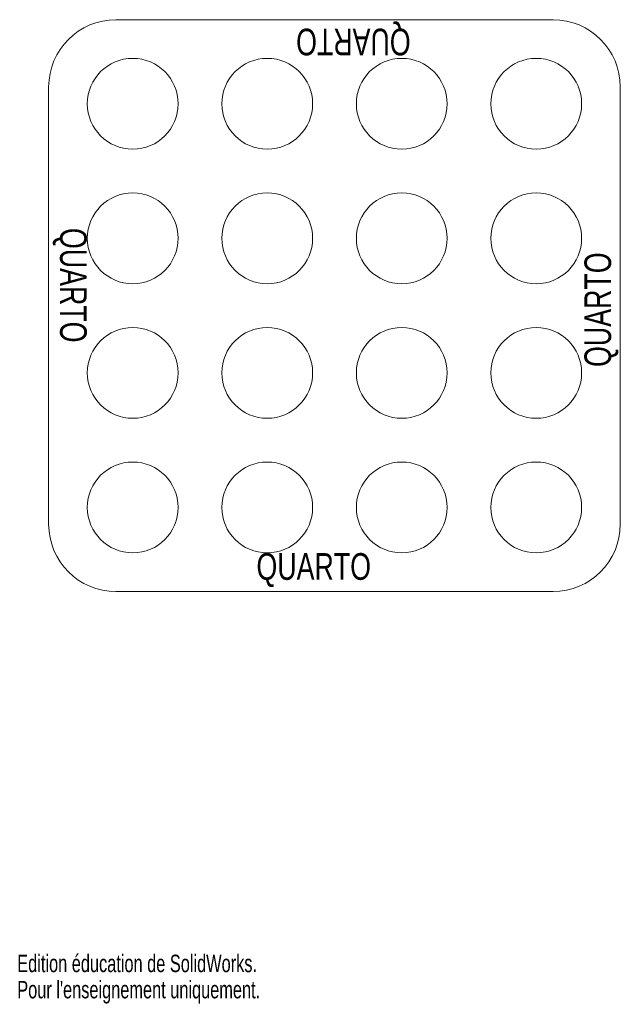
# Model space of a CAD drawing. Header units: millimetres. Extents: x 1 to 179, y 0 to 292.
import ezdxf

# ---------------------------------------------------------------- set-up
doc = ezdxf.new("R2010")
doc.units = ezdxf.units.MM
doc.styles.add('SLDTEXTSTYLE0', font='TXT', dxfattribs={"width": 0.75})
doc.styles.add('SLDTEXTSTYLE1', font='TXT', dxfattribs={"width": 0.7})

msp = doc.modelspace()

# ---------------------------------------------------------------- linework, layer by layer
at = {"color": 7, "linetype": 'Continuous', "lineweight": 15}
for p, q in [((159.33, 292.45), (29.33, 292.45)), ((9.33, 272.45), (9.33, 142.45)), ((179.33, 142.45), (179.33, 272.45)), ((29.33, 122.45), (159.33, 122.45))]:
    msp.add_line(p, q, dxfattribs=at)
for centre in [(34.33, 267.45), (74.33, 267.45), (114.33, 267.45), (154.33, 267.45), (34.33, 227.45), (74.33, 227.45), (114.33, 227.45), (154.33, 227.45), (34.33, 187.45), (74.33, 187.45), (114.33, 187.45), (154.33, 187.45), (34.33, 147.45), (74.33, 147.45), (114.33, 147.45), (154.33, 147.45)]:
    msp.add_circle(centre, 13.5, dxfattribs=at)
for centre, start, end in [((29.33, 272.45), 90, 180), ((159.33, 272.45), 0, 90), ((29.33, 142.45), 180, 270), ((159.33, 142.45), 270, 0)]:
    msp.add_arc(centre, 20, start, end, dxfattribs=at)

# ---------------------------------------------------------------- texts
at = {"color": 7, "linetype": 'Continuous', "lineweight": 0, "char_height": 7.938, "attachment_point": 1, "style": 'SLDTEXTSTYLE0'}
for insert, rotation in [((116.97, 281.85), 180), ((168.65, 189.21), 90), ((20.66, 230.53), 270)]:
    msp.add_mtext('QUARTO', dxfattribs=dict(at, insert=insert, rotation=rotation))
at = {"color": 7, "linetype": 'Continuous', "lineweight": 0, "insert": (71.13, 133.86), "char_height": 7.938, "attachment_point": 1, "style": 'SLDTEXTSTYLE0'}
msp.add_mtext('QUARTO', dxfattribs=at)
at = {"color": 7, "linetype": 'Continuous', "char_height": 5.19, "attachment_point": 1, "style": 'SLDTEXTSTYLE1'}
for s, insert in [('Edition éducation de SolidWorks.', (0, 14.48)), ("Pour l'enseignement uniquement.", (0, 6.69))]:
    msp.add_mtext(s, dxfattribs=dict(at, insert=insert))

doc.saveas('drawing.dxf')
